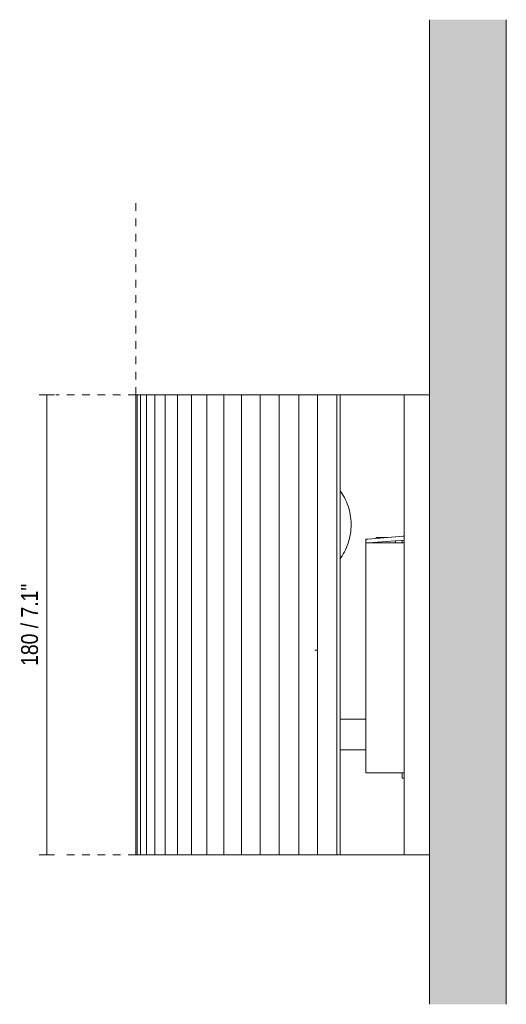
# Model space of a CAD drawing. Header units: millimetres. Extents: x -3409 to -2316, y 303 to 6766.
# Tile 10 of 10: x -3409 to -3219, y 6381 to 6766. Entities that reach past the tile are written whole.
import ezdxf

# ---------------------------------------------------------------- set-up
doc = ezdxf.new("R2010")
doc.units = ezdxf.units.MM
doc.linetypes.add('Dash', pattern=[6, 3, -3])
for name, color, linetype, lineweight in [('Cotas', 7, 'Continuous', 9), ('Cotas-3', 7, 'Continuous', 9), ('Lighthing Fixture Detail Wide Black', 7, 'Continuous', 20), ('Luminarias', 7, 'Continuous', 20), ('Muros', 7, 'Continuous', 9)]:
    doc.layers.add(name, color=color, linetype=linetype, lineweight=lineweight)
doc.layers.add('Lighthing Fixture Dim Grey Dash', color=7, linetype='Dash', lineweight=9, true_color=0xd2d2d2)
doc.styles.add('Arial Narrow', font='ARIALN.TTF', dxfattribs={"height": 6.6})
doc.dimstyles.new('FARO_-_2_2mm_Arial_Narrow_mm_Inch_Left', dxfattribs={"dimscale": 304.8, "dimtxt": 6.754644, "dimasz": 0, "dimexe": 0.009843, "dimexo": 0.0625, "dimgap": 0.004921, "dimtad": 1, "dimdec": 0, "dimzin": 0, "dimdsep": 46, "dimtxsty": 'Arial Narrow', "dimblk1": 'NONE', "dimblk2": 'NONE', "dimsah": 1, "dimcen": 0.09, "dimadec": 0, "dimazin": 0, "dimtfac": 1, "dimtdec": 4, "dimtix": 1, "dimtmove": 0, "dimatfit": 3, "dimfxl": 0.009843, "dimfxlon": 1, "dimtvp": 1, "dimtolj": 1, "dimtzin": 0, "dimarcsym": 2})

# ---------------------------------------------------------------- blocks, each defined once
blk = doc.blocks.new('63435 - 63420 MILO 280 White wall lamp-595160-Planta_PDF')
at = {"layer": 'Luminarias'}
for p, q in [((-3364.01, 6619.5), (-3363.44, 6619.5)), ((-3364.01, 6439.5), (-3364.01, 6619.5)), ((-3363.47, 6619.5), (-3362.05, 6619.5)), ((-3363.47, 6439.5), (-3363.47, 6619.5)), ((-3362.09, 6619.5), (-3359.74, 6619.5)), ((-3362.09, 6439.5), (-3362.09, 6619.5)), ((-3359.75, 6619.5), (-3356.64, 6619.5)), ((-3359.75, 6439.5), (-3359.75, 6619.5)), ((-3356.53, 6619.5), (-3352.53, 6619.5)), ((-3356.53, 6439.5), (-3356.53, 6619.5)), ((-3352.53, 6619.5), (-3347.68, 6619.5)), ((-3352.53, 6439.5), (-3352.53, 6619.5)), ((-3347.68, 6619.5), (-3342.24, 6619.5)), ((-3347.68, 6439.5), (-3347.68, 6619.5)), ((-3342.24, 6619.5), (-3336.19, 6619.5)), ((-3342.24, 6439.5), (-3342.24, 6619.5)), ((-3336.19, 6619.5), (-3329.58, 6619.5)), ((-3336.19, 6439.5), (-3336.19, 6619.5)), ((-3329.58, 6619.5), (-3322.56, 6619.5)), ((-3329.58, 6439.5), (-3329.58, 6619.5)), ((-3322.56, 6619.5), (-3315.35, 6619.5)), ((-3322.56, 6439.5), (-3322.56, 6619.5)), ((-3315.35, 6619.5), (-3307.91, 6619.5)), ((-3315.35, 6439.5), (-3315.35, 6619.5)), ((-3307.91, 6619.5), (-3300.21, 6619.5)), ((-3307.91, 6439.5), (-3307.91, 6619.5)), ((-3300.21, 6619.5), (-3292.87, 6619.5)), ((-3300.21, 6439.5), (-3300.21, 6619.5)), ((-3292.87, 6619.5), (-3285.23, 6619.5)), ((-3292.87, 6439.5), (-3292.87, 6619.5)), ((-3285.23, 6619.5), (-3283.95, 6619.5)), ((-3285.23, 6439.5), (-3285.23, 6619.5)), ((-3283.95, 6439.5), (-3283.95, 6619.5)), ((-3283.94, 6619.5), (-3258.96, 6619.5)), ((-3258.96, 6619.5), (-3258.96, 6439.5)), ((-3249.96, 6619.5), (-3258.96, 6619.5)), ((-3249.96, 6619.5), (-3248.96, 6619.5)), ((-3273.13, 6562.99), (-3273.93, 6562.99)), ((-3273.93, 6562.99), (-3273.93, 6561.5)), ((-3259.25, 6564.2), (-3273.13, 6562.99)), ((-3273, 6561.5), (-3258.96, 6562.61)), ((-3269.92, 6563.66), (-3269.92, 6563.27)), ((-3269.92, 6563.66), (-3265.46, 6563.66)), ((-3269.92, 6561.74), (-3269.92, 6561.51)), ((-3262.36, 6561.51), (-3262.36, 6562.34)), ((-3259.76, 6561.5), (-3259.76, 6562.54)), ((-3273.93, 6561.5), (-3258.96, 6561.5)), ((-3273.93, 6561.5), (-3273.93, 6471.5)), ((-3267.12, 6561.51), (-3267.12, 6561.51)), ((-3262.87, 6561.51), (-3262.89, 6561.51)), ((-3273.93, 6492.5), (-3283.95, 6492.5)), ((-3283.95, 6480.5), (-3273.93, 6480.5)), ((-3273.93, 6471.5), (-3258.96, 6471.5)), ((-3265.89, 6471.5), (-3265.89, 6471.46)), ((-3259.76, 6469.5), (-3259.76, 6471.46)), ((-3258.96, 6469.5), (-3259.76, 6469.5)), ((-3363.44, 6439.5), (-3364.01, 6439.5)), ((-3362.05, 6439.5), (-3363.47, 6439.5)), ((-3359.74, 6439.5), (-3362.09, 6439.5)), ((-3356.64, 6439.5), (-3359.75, 6439.5)), ((-3352.53, 6439.5), (-3356.53, 6439.5)), ((-3347.68, 6439.5), (-3352.53, 6439.5)), ((-3342.24, 6439.5), (-3347.68, 6439.5)), ((-3336.19, 6439.5), (-3342.24, 6439.5)), ((-3329.58, 6439.5), (-3336.19, 6439.5)), ((-3322.56, 6439.5), (-3329.58, 6439.5)), ((-3315.35, 6439.5), (-3322.56, 6439.5)), ((-3307.91, 6439.5), (-3315.35, 6439.5)), ((-3300.21, 6439.5), (-3307.91, 6439.5)), ((-3292.87, 6439.5), (-3300.21, 6439.5)), ((-3285.23, 6439.5), (-3292.87, 6439.5)), ((-3283.95, 6439.5), (-3285.23, 6439.5)), ((-3258.96, 6439.5), (-3283.94, 6439.5)), ((-3258.96, 6439.5), (-3249.96, 6439.5)), ((-3248.96, 6439.5), (-3249.96, 6439.5))]:
    blk.add_line(p, q, dxfattribs=at)
at = {"layer": 'Luminarias', "flags": 128}
for points in [[(-3283.95, 6581.8), (-3283.74, 6581.51), (-3283.24, 6580.77), (-3282.77, 6580.01), (-3282.34, 6579.23), (-3281.93, 6578.43), (-3281.56, 6577.62), (-3281.22, 6576.79), (-3280.91, 6575.96), (-3280.64, 6575.11), (-3280.4, 6574.25), (-3280.2, 6573.38), (-3280.03, 6572.5), (-3279.89, 6571.62), (-3279.79, 6570.73), (-3279.73, 6569.84), (-3279.7, 6568.94), (-3279.7, 6568.7)], [(-3279.7, 6568.7), (-3279.72, 6567.78), (-3279.78, 6566.85), (-3279.87, 6565.93), (-3280, 6565.01), (-3280.16, 6564.1), (-3280.37, 6563.2), (-3280.6, 6562.3), (-3280.88, 6561.42), (-3281.19, 6560.55), (-3281.53, 6559.69), (-3281.91, 6558.84), (-3282.32, 6558.01), (-3282.76, 6557.2), (-3283.24, 6556.4), (-3283.75, 6555.63), (-3283.95, 6555.34)]]:
    blk.add_lwpolyline(points, dxfattribs=at)
at = {"layer": 'Luminarias'}
blk.add_arc((-3259.37, 6564.83), 0.641, 280.5417, 308.1806, dxfattribs=at)
blk = doc.blocks.new('DIMBLOCK1-Planta_PDF')
at = {"layer": 'Cotas-3', "color": 251, "true_color": 0x5b5b5b}
for p, q in [((-3398.85, 6619.5), (-3401.85, 6619.5)), ((-3398.85, 6619.5), (-3398.85, 6439.5)), ((-3398.85, 6619.5), (-3395.85, 6619.5)), ((-3398.85, 6439.5), (-3401.85, 6439.5)), ((-3398.85, 6439.5), (-3395.85, 6439.5))]:
    blk.add_line(p, q, dxfattribs=at)
at = {"layer": 'Cotas-3', "color": 0, "insert": (-3408.88, 6513.41), "char_height": 6.6, "width": 38.598, "attachment_point": 1, "rotation": 90, "line_spacing_factor": 0.974696, "style": 'Arial Narrow'}
blk.add_mtext('180 / 7.1"', dxfattribs=at)
blk = doc.blocks.new('_None')

msp = doc.modelspace()

# ---------------------------------------------------------------- hatches: boundary and pattern name
at = {"layer": 'Muros', "true_color": 0xe8e8e8}
msp.add_hatch(color=254, dxfattribs=at).paths.add_polyline_path([(-3248.96, 6380.96), (-3218.96, 6380.96), (-3218.96, 6766.27), (-3248.96, 6766.27), (-3248.96, 6429.12)])

# ---------------------------------------------------------------- linework, layer by layer
at = {"layer": 'Lighthing Fixture Detail Wide Black'}
msp.add_line((-3293.89, 6519.5), (-3293.09, 6519.5), dxfattribs=at)
at = {"layer": 'Lighthing Fixture Dim Grey Dash'}
for p, q in [((-3364.01, 6619.5), (-3364.01, 6694.5)), ((-3364.01, 6619.5), (-3395.33, 6619.5)), ((-3364.01, 6439.5), (-3394.01, 6439.5))]:
    msp.add_line(p, q, dxfattribs=at)
at = {"layer": 'Muros'}
for p, q in [((-3248.96, 6380.96), (-3248.96, 6766.27)), ((-3218.96, 6766.27), (-3218.96, 6380.96))]:
    msp.add_line(p, q, dxfattribs=at)

# ---------------------------------------------------------------- block references
at = {"layer": 'Luminarias'}
msp.add_blockref('63435 - 63420 MILO 280 White wall lamp-595160-Planta_PDF', (0, 0), dxfattribs=at)

# ---------------------------------------------------------------- dimensions: what is measured, and where the dimension line sits
at = {"layer": 'Cotas', "color": 251, "true_color": 0x5b5b5b}
dim = msp.add_linear_dim(base=(-3398.85, 6439.5), p1=(-3395.85, 6619.5), p2=(-3395.85, 6439.5), angle=90, dimstyle='FARO_-_2_2mm_Arial_Narrow_mm_Inch_Left', override={"dimpost": '<>', "dimfxl": 180}, dxfattribs=at)
dim.commit()
dim.dimension.update_dxf_attribs({"geometry": 'DIMBLOCK1-Planta_PDF', "text_midpoint": (-3404.62, 6529.5)})

doc.saveas('drawing.dxf')
